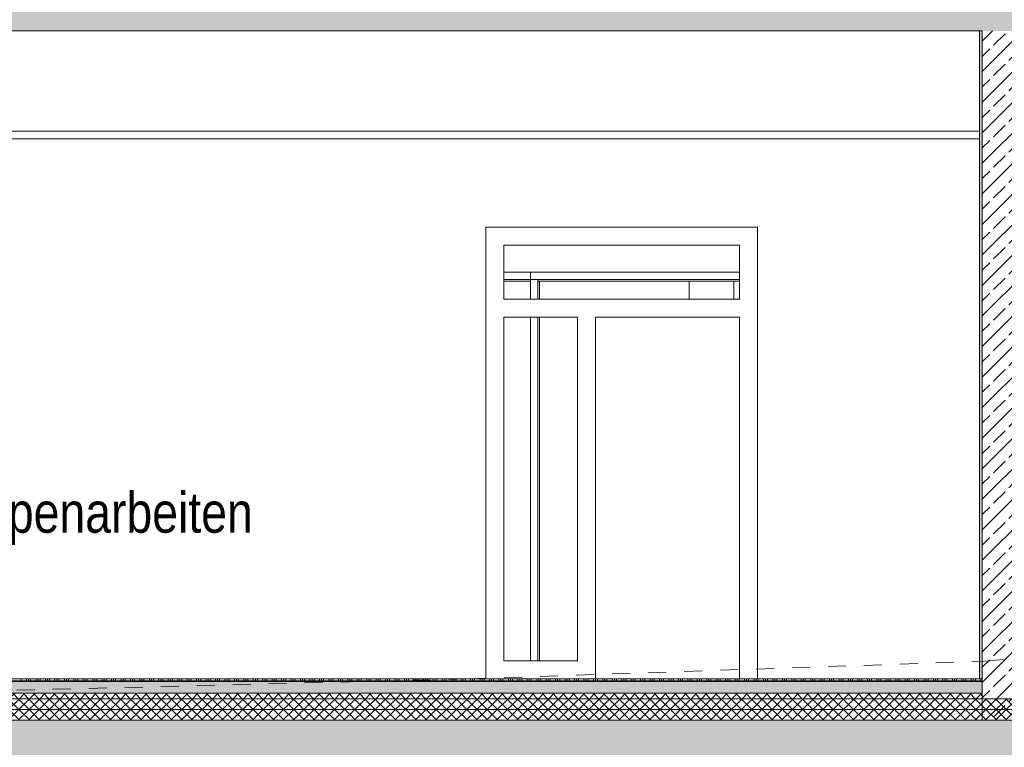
# Model space of a CAD drawing. Header units: metres. Extents: x 0 to 334, y 0 to 60.
# Tile 52 of 72: x 102.58 to 108.05, y 12.54 to 16.58. Entities that reach past the tile are written whole.
import ezdxf

# ---------------------------------------------------------------- set-up
doc = ezdxf.new("R2010")
doc.units = ezdxf.units.M
doc.header["$MEASUREMENT"] = 0
doc.linetypes.add('Strichlinie_ eng', pattern=[0.115, 0.075, -0.04])
for name, color, linetype in [('00 Linien_Kreise_Splines', 7, 'Continuous'), ('94 Genehmigungsplanung Bemaßung', 7, 'Continuous'), ('Neubau_10 Wand außen', 7, 'Continuous'), ('Neubau_20 Abhangdecke', 7, 'Continuous'), ('Neubau_20 Bodenaufbau', 7, 'Continuous'), ('Neubau_20 Fundament_Bodenplatte', 7, 'Continuous'), ('Neubau_30 Attika', 7, 'Continuous'), ('Neubau_30 Dach', 7, 'Continuous'), ('Neubau_90 Allgemein Beschriftung', 7, 'Continuous')]:
    doc.layers.add(name, color=color, linetype=linetype)
doc.styles.add('ERSTELLTER_STIL_1', font='ARIALN.TTF')
doc.dimstyles.new('ERSTELLTER_STIL__1', dxfattribs={"dimtxt": 0.175, "dimasz": 0.095143, "dimexe": 0.18, "dimexo": 0.0625, "dimgap": 0, "dimtad": 1, "dimzin": 0, "dimdsep": 46, "dimtxsty": 'ERSTELLTER_STIL_1', "dimblk": 'ARROWHEAD_6', "dimblk1": 'ARROWHEAD_6', "dimblk2": 'ARROWHEAD_6', "dimcen": 0.09, "dimse1": 1, "dimse2": 1, "dimclrd": 7, "dimclre": 7, "dimclrt": 7, "dimazin": 0, "dimtfac": 1, "dimtdec": 4, "dimtmove": 0, "dimatfit": 3, "dimfxl": 1, "dimtolj": 1, "dimtzin": 0, "dimarcsym": 0})
pattern_1 = [(45, (111.51342, 12.92067), (-0.0848528, 0.0848528), []), (45, (111.471, 12.9631), (-0.0848528, 0.0848528), [0.09, -0.03])]
pattern_2 = [(45, (111.51342, 12.92067), (-0.02828427, 0.02828427), []), (135, (111.51342, 12.92067), (0.02828427, 0.02828427), [])]

# ---------------------------------------------------------------- blocks, each defined once
blk = doc.blocks.new('*X30', base_point=(111.5134, 12.9207))
at = {"layer": 'Neubau_20 Bodenaufbau', "color": 7, "linetype": 'Continuous', "lineweight": 13}
for p, q in [((102.5884, 12.9207), (102.5884, 12.9057)), ((102.6184, 12.9207), (102.6184, 12.9057)), ((102.6297, 12.9207), (102.6297, 12.9057)), ((102.6409, 12.9207), (102.6409, 12.9057)), ((102.6709, 12.9207), (102.6709, 12.9057)), ((102.6822, 12.9207), (102.6822, 12.9057)), ((102.6934, 12.9207), (102.6934, 12.9057)), ((102.7234, 12.9207), (102.7234, 12.9057)), ((102.7347, 12.9207), (102.7347, 12.9057)), ((102.7459, 12.9207), (102.7459, 12.9057)), ((102.7759, 12.9207), (102.7759, 12.9057)), ((102.7872, 12.9207), (102.7872, 12.9057)), ((102.7984, 12.9207), (102.7984, 12.9057)), ((102.8284, 12.9207), (102.8284, 12.9057)), ((102.8397, 12.9207), (102.8397, 12.9057)), ((102.8509, 12.9207), (102.8509, 12.9057)), ((102.8809, 12.9207), (102.8809, 12.9057)), ((102.8922, 12.9207), (102.8922, 12.9057)), ((102.9034, 12.9207), (102.9034, 12.9057)), ((102.9334, 12.9207), (102.9334, 12.9057)), ((102.9447, 12.9207), (102.9447, 12.9057)), ((102.9559, 12.9207), (102.9559, 12.9057)), ((102.9859, 12.9207), (102.9859, 12.9057)), ((102.9972, 12.9207), (102.9972, 12.9057)), ((103.0084, 12.9207), (103.0084, 12.9057)), ((103.0384, 12.9207), (103.0384, 12.9057)), ((103.0497, 12.9207), (103.0497, 12.9057)), ((103.0609, 12.9207), (103.0609, 12.9057)), ((103.0909, 12.9207), (103.0909, 12.9057)), ((103.1022, 12.9207), (103.1022, 12.9057)), ((103.1134, 12.9207), (103.1134, 12.9057)), ((103.1434, 12.9207), (103.1434, 12.9057)), ((103.1547, 12.9207), (103.1547, 12.9057)), ((103.1659, 12.9207), (103.1659, 12.9057)), ((103.1959, 12.9207), (103.1959, 12.9057)), ((103.2072, 12.9207), (103.2072, 12.9057)), ((103.2184, 12.9207), (103.2184, 12.9057)), ((103.2484, 12.9207), (103.2484, 12.9057)), ((103.2597, 12.9207), (103.2597, 12.9057)), ((103.2709, 12.9207), (103.2709, 12.9057)), ((103.3009, 12.9207), (103.3009, 12.9057)), ((103.3122, 12.9207), (103.3122, 12.9057)), ((103.3234, 12.9207), (103.3234, 12.9057)), ((103.3534, 12.9207), (103.3534, 12.9057)), ((103.3647, 12.9207), (103.3647, 12.9057)), ((103.3759, 12.9207), (103.3759, 12.9057)), ((103.4059, 12.9207), (103.4059, 12.9057)), ((103.4172, 12.9207), (103.4172, 12.9057)), ((103.4284, 12.9207), (103.4284, 12.9057)), ((103.4584, 12.9207), (103.4584, 12.9057)), ((103.4697, 12.9207), (103.4697, 12.9057)), ((103.4809, 12.9207), (103.4809, 12.9057)), ((103.5109, 12.9207), (103.5109, 12.9057)), ((103.5222, 12.9207), (103.5222, 12.9057)), ((103.5334, 12.9207), (103.5334, 12.9057)), ((103.5634, 12.9207), (103.5634, 12.9057)), ((103.5747, 12.9207), (103.5747, 12.9057)), ((103.5859, 12.9207), (103.5859, 12.9057)), ((103.6159, 12.9207), (103.6159, 12.9057)), ((103.6272, 12.9207), (103.6272, 12.9057)), ((103.6384, 12.9207), (103.6384, 12.9057)), ((103.6684, 12.9207), (103.6684, 12.9057)), ((103.6797, 12.9207), (103.6797, 12.9057)), ((103.6909, 12.9207), (103.6909, 12.9057)), ((103.7209, 12.9207), (103.7209, 12.9057)), ((103.7322, 12.9207), (103.7322, 12.9057)), ((103.7434, 12.9207), (103.7434, 12.9057)), ((103.7734, 12.9207), (103.7734, 12.9057)), ((103.7847, 12.9207), (103.7847, 12.9057)), ((103.7959, 12.9207), (103.7959, 12.9057)), ((103.8259, 12.9207), (103.8259, 12.9057)), ((103.8372, 12.9207), (103.8372, 12.9057)), ((103.8484, 12.9207), (103.8484, 12.9057)), ((103.8784, 12.9207), (103.8784, 12.9057)), ((103.8897, 12.9207), (103.8897, 12.9057)), ((103.9009, 12.9207), (103.9009, 12.9057)), ((103.9309, 12.9207), (103.9309, 12.9057)), ((103.9422, 12.9207), (103.9422, 12.9057)), ((103.9534, 12.9207), (103.9534, 12.9057)), ((103.9834, 12.9207), (103.9834, 12.9057)), ((103.9947, 12.9207), (103.9947, 12.9057)), ((104.0059, 12.9207), (104.0059, 12.9057)), ((104.0359, 12.9207), (104.0359, 12.9057)), ((104.0472, 12.9207), (104.0472, 12.9057)), ((104.0584, 12.9207), (104.0584, 12.9057)), ((104.0884, 12.9207), (104.0884, 12.9057)), ((104.0997, 12.9207), (104.0997, 12.9057)), ((104.1109, 12.9207), (104.1109, 12.9057)), ((104.1409, 12.9207), (104.1409, 12.9057)), ((104.1522, 12.9207), (104.1522, 12.9057)), ((104.1634, 12.9207), (104.1634, 12.9057)), ((104.1934, 12.9207), (104.1934, 12.9057)), ((104.2047, 12.9207), (104.2047, 12.9057)), ((104.2159, 12.9207), (104.2159, 12.9057)), ((104.2459, 12.9207), (104.2459, 12.9057)), ((104.2572, 12.9207), (104.2572, 12.9057)), ((104.2684, 12.9207), (104.2684, 12.9057)), ((104.2984, 12.9207), (104.2984, 12.9057)), ((104.3097, 12.9207), (104.3097, 12.9057)), ((104.3209, 12.9207), (104.3209, 12.9057)), ((104.3509, 12.9207), (104.3509, 12.9057)), ((104.3622, 12.9207), (104.3622, 12.9057)), ((104.3734, 12.9207), (104.3734, 12.9057)), ((104.4034, 12.9207), (104.4034, 12.9057)), ((104.4147, 12.9207), (104.4147, 12.9057)), ((104.4259, 12.9207), (104.4259, 12.9057)), ((104.4559, 12.9207), (104.4559, 12.9057)), ((104.4672, 12.9207), (104.4672, 12.9057)), ((104.4784, 12.9207), (104.4784, 12.9057)), ((104.5084, 12.9207), (104.5084, 12.9057)), ((104.5197, 12.9207), (104.5197, 12.9057)), ((104.5309, 12.9207), (104.5309, 12.9057)), ((104.5609, 12.9207), (104.5609, 12.9057)), ((104.5722, 12.9207), (104.5722, 12.9057)), ((104.5834, 12.9207), (104.5834, 12.9057)), ((104.6134, 12.9207), (104.6134, 12.9057)), ((104.6247, 12.9207), (104.6247, 12.9057)), ((104.6359, 12.9207), (104.6359, 12.9057)), ((104.6659, 12.9207), (104.6659, 12.9057)), ((104.6772, 12.9207), (104.6772, 12.9057)), ((104.6884, 12.9207), (104.6884, 12.9057)), ((104.7184, 12.9207), (104.7184, 12.9057)), ((104.7297, 12.9207), (104.7297, 12.9057)), ((104.7409, 12.9207), (104.7409, 12.9057)), ((104.7709, 12.9207), (104.7709, 12.9057)), ((104.7822, 12.9207), (104.7822, 12.9057)), ((104.7934, 12.9207), (104.7934, 12.9057)), ((104.8234, 12.9207), (104.8234, 12.9057)), ((104.8347, 12.9207), (104.8347, 12.9057)), ((104.8459, 12.9207), (104.8459, 12.9057)), ((104.8759, 12.9207), (104.8759, 12.9057)), ((104.8872, 12.9207), (104.8872, 12.9057)), ((104.8984, 12.9207), (104.8984, 12.9057)), ((104.9284, 12.9207), (104.9284, 12.9057)), ((104.9397, 12.9207), (104.9397, 12.9057)), ((104.9509, 12.9207), (104.9509, 12.9057)), ((104.9809, 12.9207), (104.9809, 12.9057)), ((104.9922, 12.9207), (104.9922, 12.9057)), ((105.0034, 12.9207), (105.0034, 12.9057)), ((105.0334, 12.9207), (105.0334, 12.9057)), ((105.0447, 12.9207), (105.0447, 12.9057)), ((105.0559, 12.9207), (105.0559, 12.9057)), ((105.0859, 12.9207), (105.0859, 12.9057)), ((105.0972, 12.9207), (105.0972, 12.9057)), ((105.1084, 12.9207), (105.1084, 12.9057)), ((105.1384, 12.9207), (105.1384, 12.9057)), ((105.1497, 12.9207), (105.1497, 12.9057)), ((105.1609, 12.9207), (105.1609, 12.9057)), ((105.1909, 12.9207), (105.1909, 12.9057)), ((105.2022, 12.9207), (105.2022, 12.9057)), ((105.2134, 12.9207), (105.2134, 12.9057)), ((105.2434, 12.9207), (105.2434, 12.9057)), ((105.2547, 12.9207), (105.2547, 12.9057)), ((105.2659, 12.9207), (105.2659, 12.9057)), ((105.2959, 12.9207), (105.2959, 12.9057)), ((105.3072, 12.9207), (105.3072, 12.9057)), ((105.3184, 12.9207), (105.3184, 12.9057)), ((105.3484, 12.9207), (105.3484, 12.9057)), ((105.3597, 12.9207), (105.3597, 12.9057)), ((105.3709, 12.9207), (105.3709, 12.9057)), ((105.4009, 12.9207), (105.4009, 12.9057)), ((105.4122, 12.9207), (105.4122, 12.9057)), ((105.4234, 12.9207), (105.4234, 12.9057)), ((105.4534, 12.9207), (105.4534, 12.9057)), ((105.4647, 12.9207), (105.4647, 12.9057)), ((105.4759, 12.9207), (105.4759, 12.9057)), ((105.5059, 12.9207), (105.5059, 12.9057)), ((105.5172, 12.9207), (105.5172, 12.9057)), ((105.5284, 12.9207), (105.5284, 12.9057)), ((105.5584, 12.9207), (105.5584, 12.9057)), ((105.5697, 12.9207), (105.5697, 12.9057)), ((105.5809, 12.9207), (105.5809, 12.9057)), ((105.6109, 12.9207), (105.6109, 12.9057)), ((105.6222, 12.9207), (105.6222, 12.9057)), ((105.6334, 12.9207), (105.6334, 12.9057)), ((105.6634, 12.9207), (105.6634, 12.9057)), ((105.6747, 12.9207), (105.6747, 12.9057)), ((105.6859, 12.9207), (105.6859, 12.9057)), ((105.7159, 12.9207), (105.7159, 12.9057)), ((105.7272, 12.9207), (105.7272, 12.9057)), ((105.7384, 12.9207), (105.7384, 12.9057)), ((105.7684, 12.9207), (105.7684, 12.9057)), ((105.7797, 12.9207), (105.7797, 12.9057)), ((105.7909, 12.9207), (105.7909, 12.9057)), ((105.8209, 12.9207), (105.8209, 12.9057)), ((105.8322, 12.9207), (105.8322, 12.9057)), ((105.8434, 12.9207), (105.8434, 12.9057)), ((105.8734, 12.9207), (105.8734, 12.9057)), ((105.8847, 12.9207), (105.8847, 12.9057)), ((105.8959, 12.9207), (105.8959, 12.9057)), ((105.9259, 12.9207), (105.9259, 12.9057)), ((105.9372, 12.9207), (105.9372, 12.9057)), ((105.9484, 12.9207), (105.9484, 12.9057)), ((105.9784, 12.9207), (105.9784, 12.9057)), ((105.9897, 12.9207), (105.9897, 12.9057)), ((106.0009, 12.9207), (106.0009, 12.9057)), ((106.0309, 12.9207), (106.0309, 12.9057)), ((106.0422, 12.9207), (106.0422, 12.9057)), ((106.0534, 12.9207), (106.0534, 12.9057)), ((106.0834, 12.9207), (106.0834, 12.9057)), ((106.0947, 12.9207), (106.0947, 12.9057)), ((106.1059, 12.9207), (106.1059, 12.9057)), ((106.1359, 12.9207), (106.1359, 12.9057)), ((106.1472, 12.9207), (106.1472, 12.9057)), ((106.1584, 12.9207), (106.1584, 12.9057)), ((106.1884, 12.9207), (106.1884, 12.9057)), ((106.1997, 12.9207), (106.1997, 12.9057)), ((106.2109, 12.9207), (106.2109, 12.9057)), ((106.2409, 12.9207), (106.2409, 12.9057)), ((106.2522, 12.9207), (106.2522, 12.9057)), ((106.2634, 12.9207), (106.2634, 12.9057)), ((106.2934, 12.9207), (106.2934, 12.9057)), ((106.3047, 12.9207), (106.3047, 12.9057)), ((106.3159, 12.9207), (106.3159, 12.9057)), ((106.3459, 12.9207), (106.3459, 12.9057)), ((106.3572, 12.9207), (106.3572, 12.9057)), ((106.3684, 12.9207), (106.3684, 12.9057)), ((106.3984, 12.9207), (106.3984, 12.9057)), ((106.4097, 12.9207), (106.4097, 12.9057)), ((106.4209, 12.9207), (106.4209, 12.9057)), ((106.4509, 12.9207), (106.4509, 12.9057)), ((106.4622, 12.9207), (106.4622, 12.9057)), ((106.4734, 12.9207), (106.4734, 12.9057)), ((106.5034, 12.9207), (106.5034, 12.9057)), ((106.5147, 12.9207), (106.5147, 12.9057)), ((106.5259, 12.9207), (106.5259, 12.9057)), ((106.5559, 12.9207), (106.5559, 12.9057)), ((106.5672, 12.9207), (106.5672, 12.9057)), ((106.5784, 12.9207), (106.5784, 12.9057)), ((106.6084, 12.9207), (106.6084, 12.9057)), ((106.6197, 12.9207), (106.6197, 12.9057)), ((106.6309, 12.9207), (106.6309, 12.9057)), ((106.6609, 12.9207), (106.6609, 12.9057)), ((106.6722, 12.9207), (106.6722, 12.9057)), ((106.6834, 12.9207), (106.6834, 12.9057)), ((106.7134, 12.9207), (106.7134, 12.9057)), ((106.7247, 12.9207), (106.7247, 12.9057)), ((106.7359, 12.9207), (106.7359, 12.9057)), ((106.7659, 12.9207), (106.7659, 12.9057)), ((106.7772, 12.9207), (106.7772, 12.9057)), ((106.7884, 12.9207), (106.7884, 12.9057)), ((106.8184, 12.9207), (106.8184, 12.9057)), ((106.8297, 12.9207), (106.8297, 12.9057)), ((106.8409, 12.9207), (106.8409, 12.9057)), ((106.8709, 12.9207), (106.8709, 12.9057)), ((106.8822, 12.9207), (106.8822, 12.9057)), ((106.8934, 12.9207), (106.8934, 12.9057)), ((106.9234, 12.9207), (106.9234, 12.9057)), ((106.9347, 12.9207), (106.9347, 12.9057)), ((106.9459, 12.9207), (106.9459, 12.9057)), ((106.9759, 12.9207), (106.9759, 12.9057)), ((106.9872, 12.9207), (106.9872, 12.9057)), ((106.9984, 12.9207), (106.9984, 12.9057)), ((107.0284, 12.9207), (107.0284, 12.9057)), ((107.0397, 12.9207), (107.0397, 12.9057)), ((107.0509, 12.9207), (107.0509, 12.9057)), ((107.0809, 12.9207), (107.0809, 12.9057)), ((107.0922, 12.9207), (107.0922, 12.9057)), ((107.1034, 12.9207), (107.1034, 12.9057)), ((107.1334, 12.9207), (107.1334, 12.9057)), ((107.1447, 12.9207), (107.1447, 12.9057)), ((107.1559, 12.9207), (107.1559, 12.9057)), ((107.1859, 12.9207), (107.1859, 12.9057)), ((107.1972, 12.9207), (107.1972, 12.9057)), ((107.2084, 12.9207), (107.2084, 12.9057)), ((107.2384, 12.9207), (107.2384, 12.9057)), ((107.2497, 12.9207), (107.2497, 12.9057)), ((107.2609, 12.9207), (107.2609, 12.9057)), ((107.2909, 12.9207), (107.2909, 12.9057)), ((107.3022, 12.9207), (107.3022, 12.9057)), ((107.3134, 12.9207), (107.3134, 12.9057)), ((107.3434, 12.9207), (107.3434, 12.9057)), ((107.3547, 12.9207), (107.3547, 12.9057)), ((107.3659, 12.9207), (107.3659, 12.9057)), ((107.3959, 12.9207), (107.3959, 12.9057)), ((107.4072, 12.9207), (107.4072, 12.9057)), ((107.4184, 12.9207), (107.4184, 12.9057)), ((107.4484, 12.9207), (107.4484, 12.9057)), ((107.4597, 12.9207), (107.4597, 12.9057)), ((107.4709, 12.9207), (107.4709, 12.9057)), ((107.5009, 12.9207), (107.5009, 12.9057)), ((107.5122, 12.9207), (107.5122, 12.9057)), ((107.5234, 12.9207), (107.5234, 12.9057)), ((107.5534, 12.9207), (107.5534, 12.9057)), ((107.5647, 12.9207), (107.5647, 12.9057)), ((107.5759, 12.9207), (107.5759, 12.9057)), ((107.6059, 12.9207), (107.6059, 12.9057)), ((107.6172, 12.9207), (107.6172, 12.9057)), ((107.6284, 12.9207), (107.6284, 12.9057)), ((107.6584, 12.9207), (107.6584, 12.9057)), ((107.6697, 12.9207), (107.6697, 12.9057)), ((107.6809, 12.9207), (107.6809, 12.9057)), ((107.7109, 12.9207), (107.7109, 12.9057)), ((107.7222, 12.9207), (107.7222, 12.9057)), ((107.7334, 12.9207), (107.7334, 12.9057)), ((107.7634, 12.9207), (107.7634, 12.9057)), ((107.7747, 12.9207), (107.7747, 12.9057)), ((107.7859, 12.9207), (107.7859, 12.9057)), ((107.8159, 12.9207), (107.8159, 12.9057)), ((107.8272, 12.9207), (107.8272, 12.9057)), ((107.8384, 12.9207), (107.8384, 12.9057)), ((107.8684, 12.9207), (107.8684, 12.9057)), ((107.8797, 12.9207), (107.8797, 12.9057)), ((107.8909, 12.9207), (107.8909, 12.9057)), ((107.9209, 12.9207), (107.9209, 12.9057)), ((102.5359, 12.9094), (102.5884, 12.9094)), ((102.5884, 12.9094), (102.6409, 12.9094)), ((102.6409, 12.9094), (102.6934, 12.9094)), ((102.6934, 12.9094), (102.7459, 12.9094)), ((102.7459, 12.9094), (102.7984, 12.9094)), ((102.7984, 12.9094), (102.8509, 12.9094)), ((102.8509, 12.9094), (102.9034, 12.9094)), ((102.9034, 12.9094), (102.9559, 12.9094)), ((102.9559, 12.9094), (103.0084, 12.9094)), ((103.0084, 12.9094), (103.0609, 12.9094)), ((103.0609, 12.9094), (103.1134, 12.9094)), ((103.1134, 12.9094), (103.1659, 12.9094)), ((103.1659, 12.9094), (103.2184, 12.9094)), ((103.2184, 12.9094), (103.2709, 12.9094)), ((103.2709, 12.9094), (103.3234, 12.9094)), ((103.3234, 12.9094), (103.3759, 12.9094)), ((103.3759, 12.9094), (103.4284, 12.9094)), ((103.4284, 12.9094), (103.4809, 12.9094)), ((103.4809, 12.9094), (103.5334, 12.9094)), ((103.5334, 12.9094), (103.5859, 12.9094)), ((103.5859, 12.9094), (103.6384, 12.9094)), ((103.6384, 12.9094), (103.6909, 12.9094)), ((103.6909, 12.9094), (103.7434, 12.9094)), ((103.7434, 12.9094), (103.7959, 12.9094)), ((103.7959, 12.9094), (103.8484, 12.9094)), ((103.8484, 12.9094), (103.9009, 12.9094)), ((103.9009, 12.9094), (103.9534, 12.9094)), ((103.9534, 12.9094), (104.0059, 12.9094)), ((104.0059, 12.9094), (104.0584, 12.9094)), ((104.0584, 12.9094), (104.1109, 12.9094)), ((104.1109, 12.9094), (104.1634, 12.9094)), ((104.1634, 12.9094), (104.2159, 12.9094)), ((104.2159, 12.9094), (104.2684, 12.9094)), ((104.2684, 12.9094), (104.3209, 12.9094)), ((104.3209, 12.9094), (104.3734, 12.9094)), ((104.3734, 12.9094), (104.4259, 12.9094)), ((104.4259, 12.9094), (104.4784, 12.9094)), ((104.4784, 12.9094), (104.5309, 12.9094)), ((104.5309, 12.9094), (104.5834, 12.9094)), ((104.5834, 12.9094), (104.6359, 12.9094)), ((104.6359, 12.9094), (104.6884, 12.9094)), ((104.6884, 12.9094), (104.7409, 12.9094)), ((104.7409, 12.9094), (104.7934, 12.9094)), ((104.7934, 12.9094), (104.8459, 12.9094)), ((104.8459, 12.9094), (104.8984, 12.9094)), ((104.8984, 12.9094), (104.9509, 12.9094)), ((104.9509, 12.9094), (105.0034, 12.9094)), ((105.0034, 12.9094), (105.0559, 12.9094)), ((105.0559, 12.9094), (105.1084, 12.9094)), ((105.1084, 12.9094), (105.1609, 12.9094)), ((105.1609, 12.9094), (105.2134, 12.9094)), ((105.2134, 12.9094), (105.2659, 12.9094)), ((105.2659, 12.9094), (105.3184, 12.9094)), ((105.3184, 12.9094), (105.3709, 12.9094)), ((105.3709, 12.9094), (105.4234, 12.9094)), ((105.4234, 12.9094), (105.4759, 12.9094)), ((105.4759, 12.9094), (105.5284, 12.9094)), ((105.5284, 12.9094), (105.5809, 12.9094)), ((105.5809, 12.9094), (105.6334, 12.9094)), ((105.6334, 12.9094), (105.6859, 12.9094)), ((105.6859, 12.9094), (105.7384, 12.9094)), ((105.7384, 12.9094), (105.7909, 12.9094)), ((105.7909, 12.9094), (105.8434, 12.9094)), ((105.8434, 12.9094), (105.8959, 12.9094)), ((105.8959, 12.9094), (105.9484, 12.9094)), ((105.9484, 12.9094), (106.0009, 12.9094)), ((106.0009, 12.9094), (106.0534, 12.9094)), ((106.0534, 12.9094), (106.1059, 12.9094)), ((106.1059, 12.9094), (106.1584, 12.9094)), ((106.1584, 12.9094), (106.2109, 12.9094)), ((106.2109, 12.9094), (106.2634, 12.9094)), ((106.2634, 12.9094), (106.3159, 12.9094)), ((106.3159, 12.9094), (106.3684, 12.9094)), ((106.3684, 12.9094), (106.4209, 12.9094)), ((106.4209, 12.9094), (106.4734, 12.9094)), ((106.4734, 12.9094), (106.5259, 12.9094)), ((106.5259, 12.9094), (106.5784, 12.9094)), ((106.5784, 12.9094), (106.6309, 12.9094)), ((106.6309, 12.9094), (106.6834, 12.9094)), ((106.6834, 12.9094), (106.7359, 12.9094)), ((106.7359, 12.9094), (106.7884, 12.9094)), ((106.7884, 12.9094), (106.8409, 12.9094)), ((106.8409, 12.9094), (106.8934, 12.9094)), ((106.8934, 12.9094), (106.9459, 12.9094)), ((106.9459, 12.9094), (106.9984, 12.9094)), ((106.9984, 12.9094), (107.0509, 12.9094)), ((107.0509, 12.9094), (107.1034, 12.9094)), ((107.1034, 12.9094), (107.1559, 12.9094)), ((107.1559, 12.9094), (107.2084, 12.9094)), ((107.2084, 12.9094), (107.2609, 12.9094)), ((107.2609, 12.9094), (107.3134, 12.9094)), ((107.3134, 12.9094), (107.3659, 12.9094)), ((107.3659, 12.9094), (107.4184, 12.9094)), ((107.4184, 12.9094), (107.4709, 12.9094)), ((107.4709, 12.9094), (107.5234, 12.9094)), ((107.5234, 12.9094), (107.5759, 12.9094)), ((107.5759, 12.9094), (107.6284, 12.9094)), ((107.6284, 12.9094), (107.6809, 12.9094)), ((107.6809, 12.9094), (107.7334, 12.9094)), ((107.7334, 12.9094), (107.7859, 12.9094)), ((107.7859, 12.9094), (107.8384, 12.9094)), ((107.8384, 12.9094), (107.8909, 12.9094)), ((107.8909, 12.9094), (107.9297, 12.9094))]:
    blk.add_line(p, q, dxfattribs=at)
blk = doc.blocks.new('*D75', base_point=(111.5134, 12.9207))
at = {"layer": '94 Genehmigungsplanung Bemaßung', "color": 7, "linetype": 'Continuous', "lineweight": 9}
for p, q in [((102.0466, 12.9707), (102.1468, 12.8706)), ((102.1906, 12.9207), (102.0028, 12.9207)), ((102.0967, 12.6907), (102.0967, 12.9207)), ((102.0466, 12.7407), (102.1468, 12.6406)), ((102.1906, 12.6907), (102.0028, 12.6907))]:
    blk.add_line(p, q, dxfattribs=at)
blk = doc.blocks.new('ARROWHEAD_6')
at = {"color": 0, "linetype": 'Continuous', "lineweight": 0}
for p, q in [((0, 0), (-1, 0)), ((-0.5, -0.5), (0.5, 0.5))]:
    blk.add_line(p, q, dxfattribs=at)
blk = doc.blocks.new('*D76', base_point=(111.5134, 12.9207))
at = {"layer": '94 Genehmigungsplanung Bemaßung', "color": 7, "linetype": 'Continuous', "lineweight": 9}
for p, q in [((102.0466, 15.9707), (102.1468, 15.8706)), ((102.1906, 15.9207), (102.0028, 15.9207)), ((102.0967, 12.9207), (102.0967, 15.9207)), ((102.0466, 12.9707), (102.1468, 12.8706)), ((102.1906, 12.9207), (102.0028, 12.9207))]:
    blk.add_line(p, q, dxfattribs=at)
at = {"layer": '94 Genehmigungsplanung Bemaßung', "color": 7, "lineweight": 9, "char_height": 0.175, "attachment_point": 7, "rotation": 90, "style": 'ERSTELLTER_STIL_1'}
for s, insert in [('\\A1;{\\pql;\\fArial Narrow|b0|i0|c0|p0;\\W1.000000;3,00}', (102.0617, 14.2235)), ('\\A1;{\\pql;\\fArial Narrow|b0|i0|c0|p0;\\W1.000000;23}', (102.0617, 12.9707))]:
    blk.add_mtext(s, dxfattribs=dict(at, insert=insert))

msp = doc.modelspace()

# ---------------------------------------------------------------- hatches: boundary and pattern name
at = {"layer": 'Neubau_10 Wand außen', "linetype": 'Continuous', "lineweight": 0, "true_color": 0x000000}
h = msp.add_hatch(dxfattribs=at)
h.set_pattern_fill('Gips_0001', color=18, style=0, pattern_type=2)
h.set_pattern_definition([(45, (111.513422, 12.92067), (-0.01767767, 0.01767767), [0, -0.025])])
h.paths.add_polyline_path([(107.9147, 16.5207), (107.9147, 12.9207), (107.9297, 12.9207), (107.9297, 16.5207)])
h = msp.add_hatch(dxfattribs=at)
h.set_pattern_fill('Beton_Stahlbeton_0001', color=18, style=0, pattern_type=2)
h.set_pattern_definition(pattern_1)
h.paths.add_polyline_path([(107.9297, 12.9207), (107.9297, 12.8107), (108.1697, 12.8107), (108.1697, 12.9207), (108.1697, 16.5207), (107.9297, 16.5207)])
at = {"layer": 'Neubau_10 Wand außen', "linetype": 'Continuous', "lineweight": 9}
h = msp.add_hatch(dxfattribs=at)
h.set_pattern_fill('Beton_Stahlbeton_0001', style=0, pattern_type=2)
h.set_pattern_definition(pattern_1)
h.paths.add_polyline_path([(107.9297, 12.8107), (108.1908, 12.8107), (108.1908, 12.6907), (107.9297, 12.6907)])
at = {"layer": 'Neubau_20 Bodenaufbau', "linetype": 'Continuous', "lineweight": 0, "true_color": 0x000000}
h = msp.add_hatch(dxfattribs=at)
h.set_pattern_fill('Beton_unbewehrt_0001', color=18, style=0, pattern_type=2)
h.set_pattern_definition([(45, (111.51342, 12.92067), (-0.0707107, 0.0707107), [0.075, -0.025]), (45, (111.51342, 12.99138), (-0.0707107, 0.0707107), [0.075, -0.025])])
h.paths.add_polyline_path([(107.9297, 12.9057), (96.6141, 12.9057), (96.6141, 12.8407), (107.9297, 12.8407)])
at = {"layer": 'Neubau_20 Bodenaufbau', "linetype": 'Continuous', "lineweight": 9}
h = msp.add_hatch(dxfattribs=at)
h.set_pattern_fill('Dämmung_hart_1_0001', color=8, style=0, pattern_type=2)
h.set_pattern_definition(pattern_2)
h.paths.add_polyline_path([(84.5833, 12.7507), (118.7947, 12.7507), (118.7947, 12.8107), (118.5547, 12.8107), (108.1697, 12.8107), (107.9297, 12.8107), (96.6141, 12.8107), (96.3543, 12.8107), (84.8431, 12.8107), (84.5833, 12.8107)])
h = msp.add_hatch(dxfattribs=at)
h.set_pattern_fill('Dämmung_hart_1_0001', color=8, style=0, pattern_type=2)
h.set_pattern_definition(pattern_2)
h.paths.add_polyline_path([(107.9297, 12.8407), (96.6141, 12.8407), (96.6141, 12.8107), (107.9297, 12.8107)])
h = msp.add_hatch(dxfattribs=at)
h.set_pattern_fill('Dämmung_hart_1_0001', color=8, style=0, pattern_type=2)
h.set_pattern_definition(pattern_2)
h.paths.add_polyline_path([(84.5833, 12.6907), (118.7947, 12.6907), (118.7947, 12.7507), (84.5833, 12.7507)])
at = {"layer": 'Neubau_20 Fundament_Bodenplatte', "linetype": 'Continuous', "lineweight": 0, "true_color": 0x000000}
h = msp.add_hatch(dxfattribs=at)
h.set_pattern_fill('Beton_Stahlbeton_0001', color=18, style=0, pattern_type=2)
h.set_pattern_definition(pattern_1)
h.paths.add_polyline_path([(84.5833, 12.4407), (118.7947, 12.4407), (118.7947, 12.6907), (84.5833, 12.6907)])
at = {"layer": 'Neubau_30 Dach', "linetype": 'Continuous', "lineweight": 0, "true_color": 0x000000}
h = msp.add_hatch(dxfattribs=at)
h.set_pattern_fill('Beton_Stahlbeton_0001', color=18, style=0, pattern_type=2)
h.set_pattern_definition(pattern_1)
h.paths.add_polyline_path([(93.1071, 16.5207), (108.1697, 16.5207), (108.1697, 16.7207), (107.9297, 16.7207), (93.3669, 16.7207), (93.1071, 16.7207)])

# ---------------------------------------------------------------- linework, layer by layer
at = {"layer": '00 Linien_Kreise_Splines', "color": 76, "linetype": 'Strichlinie_ eng', "lineweight": 18, "true_color": 0x417e00}
msp.add_lwpolyline([(83.2646, 12.7807), (87.1002, 12.8438), (89.2091, 12.8507), (90.8206, 12.8534), (93.8291, 12.833), (97.3113, 12.8217), (98.7948, 12.8188), (100.5648, 12.8079), (105.0733, 12.9207), (107.9464, 13.0191), (109.6488, 13.1739), (115.8424, 13.3166), (118.704, 14.0971), (120.7139, 14.4311), (122.5567, 14.4467), (124.8005, 14.5022), (128.5346, 14.364), (132.6387, 13.5323)], dxfattribs=at)
at = {"layer": 'Neubau_10 Wand außen', "color": 7, "linetype": 'Continuous', "lineweight": 13}
for p, q in [((107.9147, 16.5207), (107.9147, 15.9638)), ((107.9147, 15.9638), (107.9147, 15.9217)), ((107.9147, 15.9217), (107.9147, 12.9207)), ((105.1697, 15.4307), (106.6797, 15.4307)), ((105.1697, 12.9207), (105.1697, 15.4307)), ((106.6797, 15.4307), (106.6797, 12.9207)), ((106.5797, 15.3307), (105.2697, 15.3307)), ((105.2697, 15.3307), (105.2697, 15.0307)), ((106.5797, 15.0307), (106.5797, 15.3307)), ((105.2697, 15.1807), (106.5797, 15.1807)), ((105.4197, 15.1407), (105.2697, 15.1407)), ((105.4197, 15.1307), (105.2697, 15.1307)), ((105.4597, 15.1407), (105.4197, 15.1407)), ((105.4697, 15.1307), (105.4597, 15.1307)), ((105.2697, 15.0307), (106.5797, 15.0307)), ((105.6797, 14.9307), (105.2697, 14.9307)), ((105.2697, 14.9307), (105.2697, 13.0207)), ((105.6797, 13.0207), (105.6797, 14.9307)), ((106.5797, 14.9307), (105.7797, 14.9307)), ((105.7797, 14.9307), (105.7797, 12.9207)), ((106.5797, 12.9207), (106.5797, 14.9307)), ((105.2697, 13.0207), (105.6797, 13.0207))]:
    msp.add_line(p, q, dxfattribs=at)
at = {"layer": 'Neubau_10 Wand außen', "color": 7, "linetype": 'Continuous', "lineweight": 9}
msp.add_line((106.2997, 15.0307), (106.2997, 15.1307), dxfattribs=at)
at = {"layer": 'Neubau_10 Wand außen', "color": 7, "linetype": 'Continuous', "lineweight": 13, "flags": 128}
msp.add_lwpolyline([(107.9297, 16.5207), (107.9297, 12.9207), (107.9297, 12.9057), (107.9297, 12.8407), (107.9297, 12.8107)], dxfattribs=at)
at = {"layer": 'Neubau_10 Wand außen', "color": 7, "linetype": 'Continuous', "lineweight": 9, "flags": 128}
msp.add_lwpolyline([(107.9297, 12.8107), (108.1908, 12.8107), (108.1908, 12.6907), (107.9297, 12.6907)], close=True, dxfattribs=at)
at = {"layer": 'Neubau_20 Abhangdecke', "color": 8, "linetype": 'Continuous', "lineweight": 9}
for p, q in [((107.9147, 15.9638), (96.6303, 15.9638)), ((107.9147, 15.9217), (96.6303, 15.9217))]:
    msp.add_line(p, q, dxfattribs=at)
at = {"layer": 'Neubau_20 Bodenaufbau', "color": 7, "linetype": 'Continuous', "lineweight": 13}
for p, q in [((107.9147, 12.9207), (96.6303, 12.9207)), ((107.9297, 12.9207), (107.9147, 12.9207)), ((107.9297, 12.9057), (96.6141, 12.9057)), ((107.9297, 12.8407), (96.6141, 12.8407)), ((118.7947, 12.7507), (84.5833, 12.7507)), ((118.7947, 12.6907), (84.5833, 12.6907))]:
    msp.add_line(p, q, dxfattribs=at)
at = {"layer": 'Neubau_20 Bodenaufbau', "color": 7, "linetype": 'Continuous', "lineweight": 13, "flags": 128}
msp.add_lwpolyline([(118.7947, 12.8107), (118.5547, 12.8107), (108.1697, 12.8107), (107.9297, 12.8107), (96.6141, 12.8107), (96.3543, 12.8107), (84.8431, 12.8107), (84.5833, 12.8107)], dxfattribs=at)
at = {"layer": 'Neubau_30 Attika', "color": 7, "linetype": 'Continuous', "lineweight": 13}
for p, q in [((105.4197, 15.1407), (105.4197, 15.1807)), ((105.4197, 15.0307), (105.4197, 15.1407)), ((105.4597, 15.1407), (105.4597, 15.0307)), ((106.5797, 15.1407), (105.4597, 15.1407)), ((105.4697, 15.1307), (105.4697, 15.0307)), ((106.5797, 15.1307), (105.4697, 15.1307)), ((105.4197, 13.0207), (105.4197, 14.9307)), ((105.4597, 14.9307), (105.4597, 13.0207)), ((105.4697, 14.9307), (105.4697, 13.0207))]:
    msp.add_line(p, q, dxfattribs=at)
at = {"layer": 'Neubau_30 Attika', "color": 7, "linetype": 'Continuous', "lineweight": 9}
msp.add_line((106.5497, 15.0307), (106.5497, 15.1307), dxfattribs=at)
at = {"layer": 'Neubau_30 Dach', "color": 7, "linetype": 'Continuous', "lineweight": 13}
for p, q in [((107.9147, 16.5207), (96.6303, 16.5207)), ((107.9297, 16.5207), (107.9147, 16.5207))]:
    msp.add_line(p, q, dxfattribs=at)

# ---------------------------------------------------------------- block references
at = {"layer": 'Neubau_20 Bodenaufbau', "lineweight": 0}
msp.add_blockref('*X30', (111.5134, 12.9207), dxfattribs=at)

# ---------------------------------------------------------------- texts
at = {"layer": 'Neubau_90 Allgemein Beschriftung', "color": 253, "linetype": 'Continuous', "lineweight": 13, "true_color": 0x9f9f9f, "insert": (101.2967, 13.958), "char_height": 0.225, "attachment_point": 2, "style": 'ERSTELLTER_STIL_1'}
msp.add_mtext('\\A1;{\\pqc;\\fArial Narrow|b0|i0|c0|p0;\\W1.000000;0.44 Multifunktion/HUS/Kleingruppenarbeiten}', dxfattribs=at)

# ---------------------------------------------------------------- dimensions: what is measured, and where the dimension line sits
at = {"layer": '94 Genehmigungsplanung Bemaßung', "color": 7, "linetype": 'Continuous', "lineweight": 9}
for base, p1, p2, picture, middle in [((102.0967, 15.9207), (136.3204, 12.9207), (93.7463, 15.9207), '*D76', (101.9742, 14.45)), ((102.0967, 12.9207), (93.7463, 12.6907), (136.3204, 12.9207), '*D75', (101.9742, 13.1039))]:
    dim = msp.add_linear_dim(base=base, p1=p1, p2=p2, angle=90, dimstyle='ERSTELLTER_STIL__1', dxfattribs=at)
    dim.commit()
    dim.dimension.update_dxf_attribs({"geometry": picture, "text_midpoint": middle, "dimtype": 160, "text_rotation": 90})

doc.saveas('drawing.dxf')
